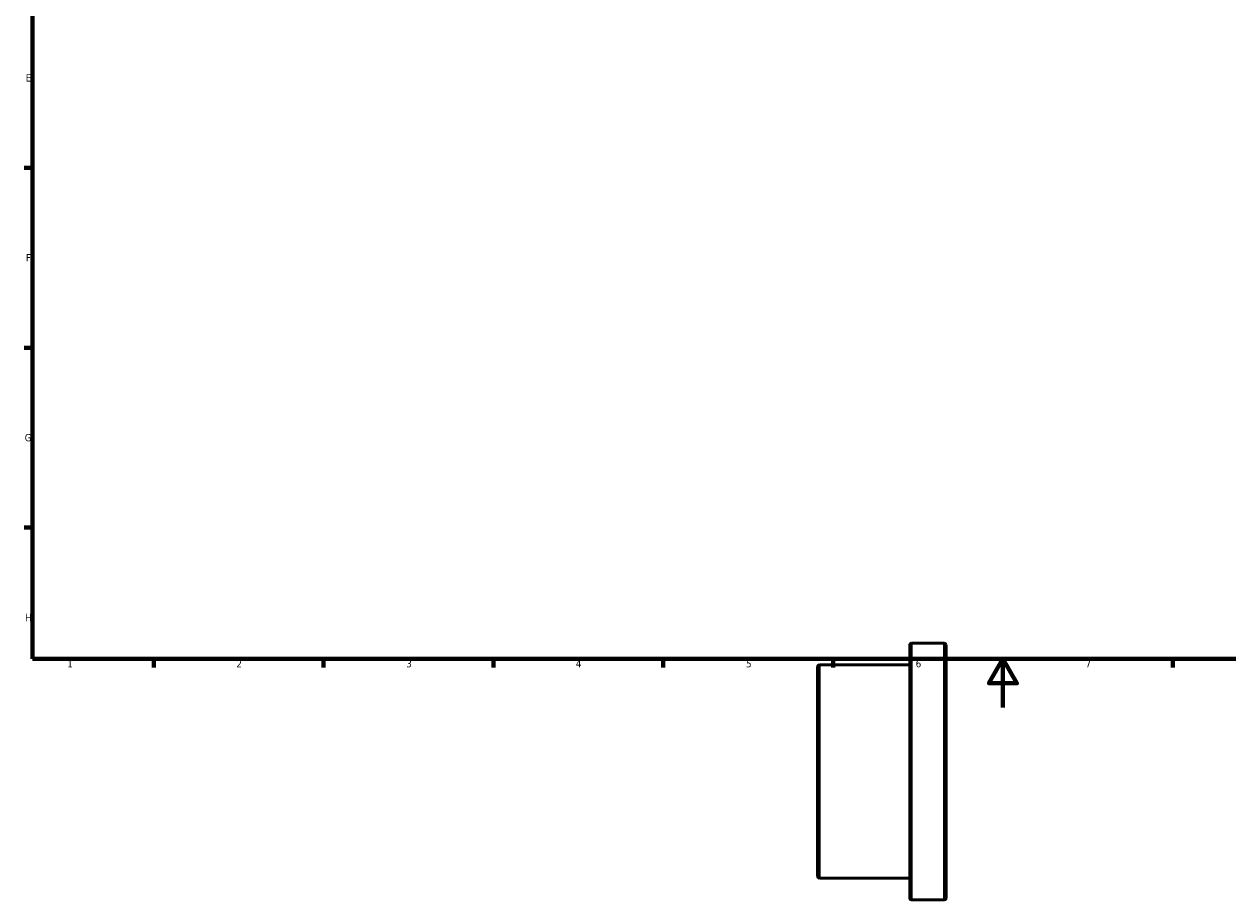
# Model space of a CAD drawing. Header units: millimetres. Extents: x -28 to 884, y -79 to 832.
# Tile 1 of 5: x 17 to 513, y -79 to 282. Entities that reach past the tile are written whole.
import ezdxf

# ---------------------------------------------------------------- set-up
doc = ezdxf.new("R2010")
doc.units = ezdxf.units.MM
for name, color, linetype, lineweight in [('Border (ANSI)', 7, 'Continuous', 70), ('Visible (ANSI)', 7, 'Continuous', 50), ('Visible Narrow (ANSI)', 7, 'Continuous', 35)]:
    doc.layers.add(name, color=color, linetype=linetype, lineweight=lineweight)
doc.styles.add('Note Text (ANSI)', font='tahoma.ttf')

# ---------------------------------------------------------------- blocks, each defined once
blk = doc.blocks.new('Borders Default Border')
at = {"layer": 'Border (ANSI)'}
for p, q in [((20, 222.75), (16.55, 222.75)), ((20, 148.5), (16.55, 148.5)), ((20, 74.25), (16.55, 74.25)), ((70.08, 20), (70.08, 16.55)), ((140.17, 20), (140.17, 16.55)), ((210.25, 20), (210.25, 16.55)), ((280.33, 20), (280.33, 16.55)), ((350.42, 20), (350.42, 16.55)), ((490.58, 20), (490.58, 16.55))]:
    blk.add_line(p, q, dxfattribs=at)
at = {"layer": 'Border (ANSI)', "flags": 128}
for points in [[(20, 20), (20, 574), (821, 574), (821, 20), (20, 20)], [(420.5, 0), (420.5, 20), (414.73, 10), (426.27, 10), (420.5, 20)]]:
    blk.add_lwpolyline(points, dxfattribs=at)
at = {"layer": 'Border (ANSI)', "char_height": 3.05, "attachment_point": 7, "style": 'Note Text (ANSI)'}
for s, insert in [('E', (17.21, 258.35)), ('F', (17.29, 184.1)), ('G', (16.81, 109.79)), ('H', (16.97, 35.6)), ('1', (34.35, 16.55)), ('2', (104.2, 16.55)), ('3', (174.26, 16.49)), ('4', (244.23, 16.55)), ('5', (314.48, 16.49)), ('6', (384.49, 16.49)), ('7', (454.6, 16.55))]:
    blk.add_mtext(s, dxfattribs=dict(at, insert=insert))

msp = doc.modelspace()

# ---------------------------------------------------------------- linework, layer by layer
at = {"layer": 'Visible (ANSI)'}
for p, q in [((382.0312, -78.7212), (382.0312, 25.7788)), ((396.2812, 26.5288), (382.7812, 26.5288)), ((397.0312, 25.7788), (397.0312, -78.7212)), ((344.0312, -69.7212), (344.0312, 16.7788)), ((382.0312, 17.5288), (344.7812, 17.5288)), ((382.0312, -70.4712), (344.7812, -70.4712)), ((396.2812, -79.4712), (382.7812, -79.4712))]:
    msp.add_line(p, q, dxfattribs=at)
for centre, start, end in [((382.7812, 25.7788), 90, 180), ((396.2812, 25.7788), 0, 90), ((344.7812, 16.7788), 90, 180), ((344.7812, -69.7212), 180, 270), ((382.7812, -78.7212), 180, 270), ((396.2812, -78.7212), 270, 0)]:
    msp.add_arc(centre, 0.75, start, end, dxfattribs=at)
at = {"layer": 'Visible Narrow (ANSI)'}
for p, q in [((382.7812, 25.8763), (382.7812, -78.8187)), ((396.2812, -78.8187), (396.2812, 25.8763)), ((344.7812, 16.9871), (344.7812, -69.9295))]:
    msp.add_line(p, q, dxfattribs=at)

# ---------------------------------------------------------------- block references
msp.add_blockref('Borders Default Border', (0, 0))

doc.saveas('drawing.dxf')
